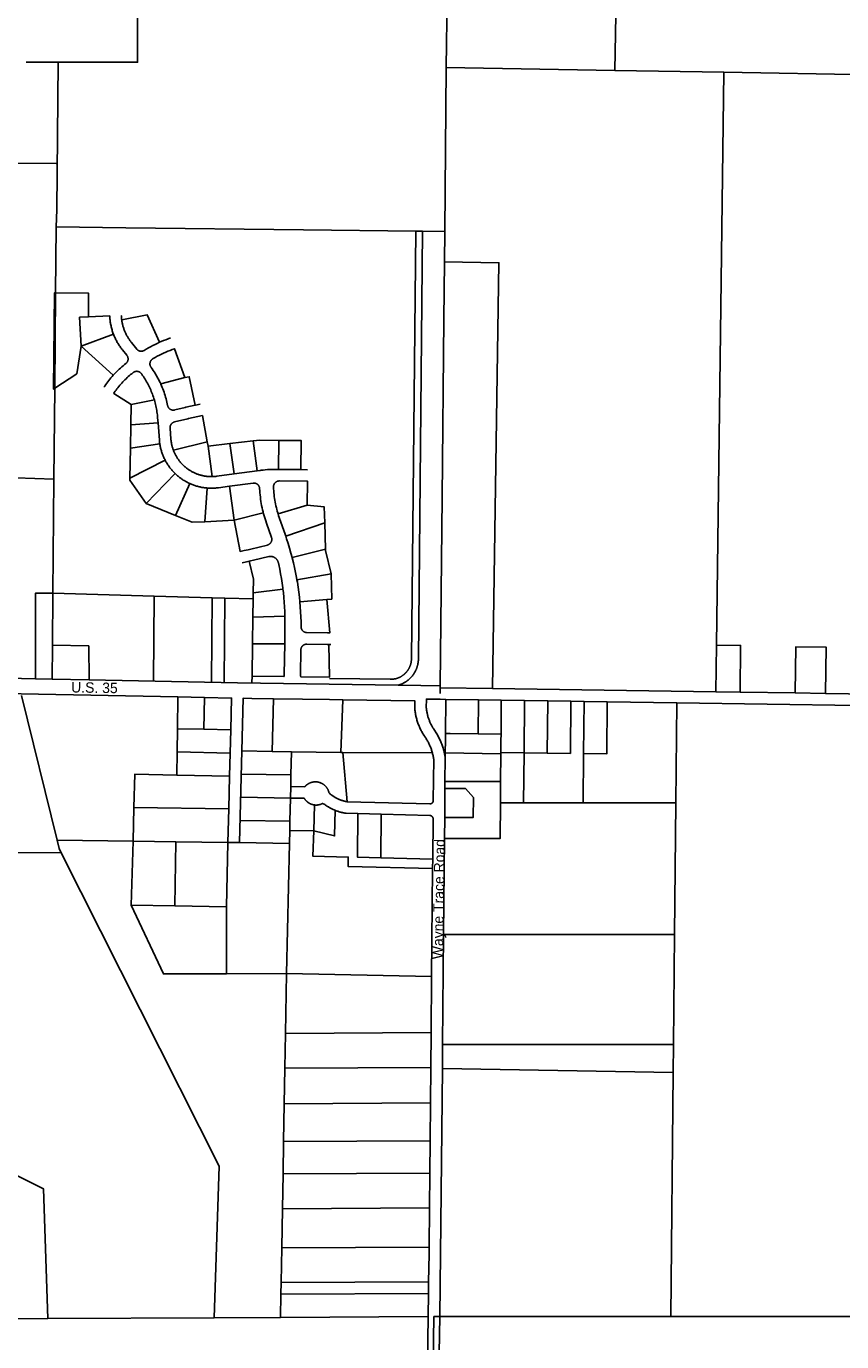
# Model space of a CAD drawing. Header units: feet. Extents: x 1267057 to 1687180, y 157668 to 661817.
# Tile 143 of 157: x 1372560 to 1376075, y 639314 to 644986. Entities that reach past the tile are written whole.
import ezdxf
from ezdxf.enums import TextEntityAlignment as Align

# ---------------------------------------------------------------- set-up
doc = ezdxf.new("R2010")
doc.units = ezdxf.units.FT
doc.header["$MEASUREMENT"] = 0
doc.layers.add('eatpar', color=32, linetype='Continuous')
doc.layers.add('junk', color=1, linetype='Continuous')
doc.styles.get("Standard").update_dxf_attribs({"font": 'font31.shx'})

msp = doc.modelspace()

# ---------------------------------------------------------------- linework, layer by layer
at = {"layer": 'eatpar'}
for p, q in [((1374370.9, 644808.2), (1374397, 647450.9)), ((1375113.9, 645656.1), (1375097.5, 644796.1)), ((1372698.1, 644831.6), (1372560.4, 644831.6)), ((1374363.9, 644101.2), (1374370.9, 644808.2)), ((1374370.9, 644808.2), (1375097.5, 644796.1)), ((1375097.5, 644796.1), (1375566.6, 644788.3)), ((1375535.5, 642318.2), (1375566.6, 644788.3)), ((1375566.6, 644788.3), (1376551.8, 644771.9)), ((1372689.1, 644121.6), (1372686.6, 643836.5)), ((1374269, 644102.4), (1374239, 644102.8)), ((1374363.9, 644101.2), (1374269, 644102.4)), ((1374362.6, 643970.6), (1374363.9, 644101.2)), ((1372686.6, 643836.5), (1372683, 643426)), ((1372797.6, 643606.6), (1372936, 643659)), ((1372935.1, 643481.7), (1372797.6, 643606.6)), ((1373243.1, 643472), (1373139.9, 643444.2)), ((1372683, 643426), (1372679.5, 643033.6)), ((1373011.1, 643267.8), (1373012.6, 643355.7)), ((1373012.6, 643355.7), (1373112.4, 643375.2)), ((1373009.4, 643166.6), (1373011.1, 643267.8)), ((1373128.2, 643276.9), (1373011.1, 643267.8)), ((1373135.8, 643186.5), (1373009.4, 643166.6)), ((1373194.6, 643157.9), (1373340.4, 643195.1)), ((1373340.4, 643195.1), (1373344, 643175.7)), ((1373344, 643175.7), (1373438.2, 643186.8)), ((1373438.2, 643186.8), (1373538.6, 643198.6)), ((1373438.2, 643186.8), (1373455.9, 643056)), ((1373538.6, 643198.6), (1373556, 643069.5)), ((1373649, 643200.8), (1373647.5, 643075.9)), ((1373007, 643037.2), (1373009.4, 643166.6)), ((1373344, 643175.7), (1373361.6, 643044.6)), ((1373158.6, 643115.9), (1373007, 643037.2)), ((1373647.5, 643075.9), (1373743.9, 643074.6)), ((1373743.9, 643074.6), (1373773.2, 643074.2)), ((1372679.5, 643033.6), (1372220.5, 643049.2)), ((1372679.5, 643033.6), (1372675.2, 642542.1)), ((1373202.2, 643057.5), (1373077.8, 642928.4)), ((1373203.5, 642876.9), (1373264.9, 643014.9)), ((1373556, 643069.5), (1373455.9, 643056)), ((1373340.5, 642995.2), (1373330.2, 642850.1)), ((1373456.1, 642856.5), (1373436.4, 643002.9)), ((1373203.5, 642876.9), (1373077.8, 642928.4)), ((1373771.2, 642921.9), (1373645.6, 642883.9)), ((1373456.1, 642856.5), (1373330.2, 642850.1)), ((1373582, 642888.7), (1373456.1, 642856.5)), ((1373847, 642845.9), (1373678.6, 642788.2)), ((1373847, 642845.9), (1373850.2, 642731.9)), ((1373850.2, 642731.9), (1373706.5, 642695.1)), ((1373875.2, 642625.7), (1373726.8, 642600)), ((1372675.2, 642542.1), (1372673.2, 642317)), ((1373112.1, 642529.6), (1372675.2, 642542.1)), ((1373112.1, 642529.6), (1373108.8, 642163.9)), ((1373362, 642522.4), (1373112.1, 642529.6)), ((1373362, 642522.4), (1373358.6, 642159.5)), ((1373416.1, 642520.8), (1373362, 642522.4)), ((1373416.1, 642520.8), (1373412.8, 642158.6)), ((1373538, 642517.3), (1373416.1, 642520.8)), ((1373536.9, 642438.6), (1373538, 642517.3)), ((1373538, 642517.3), (1373538.4, 642543.8)), ((1373538.4, 642543.8), (1373666.6, 642559.6)), ((1373856.6, 642514.5), (1373739.6, 642503.9)), ((1373535.4, 642323.6), (1373536.9, 642438.6)), ((1373536.9, 642438.6), (1373675.1, 642442.3)), ((1372673.2, 642317), (1372672, 642171.1)), ((1373533.5, 642184.1), (1373535.4, 642323.6)), ((1373535.4, 642323.6), (1373674.2, 642323)), ((1375533, 642116.9), (1375535.5, 642318.2)), ((1372672, 642171.1), (1372600.5, 642172.5)), ((1372831.5, 642167.9), (1372672, 642171.1)), ((1373533.1, 642156.4), (1373533.5, 642184.1)), ((1374344.1, 642109.2), (1374344.4, 642134.2)), ((1374344.4, 642134.2), (1374344.5, 642142.2)), ((1374570, 642130.9), (1374344.4, 642134.2)), ((1375533, 642116.9), (1374570, 642130.9)), ((1375637.2, 642115.4), (1375533, 642116.9)), ((1375875.1, 642111.9), (1375637.2, 642115.4)), ((1376005.4, 642109.9), (1375875.1, 642111.9)), ((1376501.6, 642102.7), (1376005.4, 642109.9)), ((1373212, 641957.1), (1373213.9, 642094.2)), ((1373329.2, 642091.9), (1373213.9, 642094.2)), ((1373325.8, 641954.8), (1373329.2, 642091.9)), ((1373619.9, 641859.6), (1373625.8, 642086.7)), ((1373925.2, 642082.4), (1373916.2, 641855.1)), ((1374368.9, 642083.9), (1374367.5, 641937.2)), ((1374509.1, 642081.8), (1374368.9, 642083.9)), ((1374509.1, 642081.8), (1374507.8, 641935.1)), ((1374608.1, 642080.4), (1374509.1, 642081.8)), ((1374608.1, 642080.4), (1374606.8, 641933.7)), ((1374708.1, 642078.9), (1374608.1, 642080.4)), ((1374706, 641853.9), (1374708.1, 642078.9)), ((1374808.1, 642077.5), (1374708.1, 642078.9)), ((1374806, 641852.4), (1374808.1, 642077.5)), ((1374908.1, 642076), (1374808.1, 642077.5)), ((1374964.9, 642075.2), (1374908.1, 642076)), ((1374962.8, 641850.2), (1374964.9, 642075.2)), ((1375064.8, 642073.8), (1374964.9, 642075.2)), ((1375364.8, 642069.3), (1375064.8, 642073.8)), ((1375360.6, 641637.4), (1375364.8, 642069.3)), ((1376143.1, 642057.9), (1375364.8, 642069.3)), ((1373210.6, 641857.2), (1373212, 641957.1)), ((1373325.8, 641954.8), (1373212, 641957.1)), ((1373441.6, 641952.5), (1373325.8, 641954.8)), ((1373439, 641852.6), (1373441.6, 641952.5)), ((1374507.8, 641935.1), (1374606.8, 641933.7)), ((1373209.1, 641757.1), (1373210.6, 641857.2)), ((1373439, 641852.6), (1373210.6, 641857.2)), ((1373436.4, 641752.6), (1373439, 641852.6)), ((1373479, 641467), (1373489.2, 641861.6)), ((1373489.2, 641861.6), (1373619.9, 641859.6)), ((1373619.9, 641859.6), (1373703.5, 641858.3)), ((1373703.5, 641858.3), (1373701.2, 641758.3)), ((1373703.5, 641858.3), (1373916.2, 641855.1)), ((1373916.2, 641855.1), (1373924.4, 641855.1)), ((1373924.4, 641855.1), (1374310.8, 641853.6)), ((1373924.4, 641855.1), (1373943.8, 641642.7)), ((1374366.2, 641835.1), (1374366.5, 641853.1)), ((1374366.5, 641853.1), (1374606, 641849.6)), ((1374604.9, 641729.2), (1374606, 641849.6)), ((1374706, 641853.9), (1374606, 641855.4)), ((1374606, 641849.6), (1374606, 641855.4)), ((1374703.9, 641637.3), (1374706, 641853.9)), ((1374806, 641852.4), (1374706, 641853.9)), ((1374960.6, 641637.4), (1374962.8, 641850.2)), ((1373436.4, 641752.6), (1373209.1, 641757.1)), ((1373432.8, 641611.7), (1373436.4, 641752.6)), ((1373487.8, 641761.6), (1373701.2, 641758.3)), ((1373701.2, 641758.3), (1373700.1, 641708.3)), ((1374365, 641699.5), (1374365.2, 641729.2)), ((1374365.2, 641729.2), (1374604.9, 641729.2)), ((1374604, 641637.3), (1374604.9, 641729.2)), ((1373486.1, 641661.6), (1373699, 641658.3)), ((1373699, 641658.3), (1373696.8, 641558.4)), ((1373700.1, 641708.3), (1373699, 641658.3)), ((1374363.9, 641574.7), (1374365, 641699.5)), ((1373020.5, 641472), (1373024.4, 641617)), ((1373432.8, 641611.7), (1373024.4, 641617)), ((1373429, 641466.8), (1373432.8, 641611.7)), ((1373802.5, 641628.7), (1373799.2, 641516.8)), ((1374703.9, 641637.3), (1374604, 641637.3)), ((1374703.9, 641637.3), (1374960.6, 641637.4)), ((1374960.6, 641637.4), (1375360.6, 641637.4)), ((1375355.1, 641069.9), (1375360.6, 641637.4)), ((1373484.6, 641561.6), (1373696.8, 641558.4)), ((1373696.8, 641558.4), (1373695.9, 641518.4)), ((1374090.1, 641588.8), (1373990.1, 641591.4)), ((1374090.1, 641588.8), (1374088.2, 641400.5)), ((1374363, 641483.9), (1374363.9, 641574.7)), ((1373695.9, 641518.4), (1373694.6, 641462.6)), ((1373695.9, 641518.4), (1373799.2, 641516.8)), ((1374359.1, 641069.8), (1374363, 641483.9)), ((1373020.5, 641472), (1372693.4, 641476.2)), ((1373013.1, 641197.1), (1373020.5, 641472)), ((1373205, 641469.6), (1373020.5, 641472)), ((1373201.2, 641193.8), (1373205, 641469.6)), ((1373429, 641466.8), (1373205, 641469.6)), ((1373424.1, 641189.8), (1373429, 641466.8)), ((1373479, 641467), (1373429, 641466.8)), ((1373694.6, 641462.6), (1373479, 641467)), ((1373694.6, 641462.6), (1373681.8, 640901.1)), ((1372711.1, 641422.8), (1372321.6, 641424.3)), ((1374312.5, 641395.2), (1374088.2, 641400.5)), ((1374312.1, 641355.2), (1374312.5, 641395.2)), ((1374307.8, 640888.5), (1374312.1, 641355.2)), ((1373201.2, 641193.8), (1373013.1, 641197.1)), ((1373424.1, 641189.8), (1373201.2, 641193.8)), ((1373424, 640900.6), (1373424.1, 641189.8)), ((1374354.8, 640595.9), (1374359.1, 641069.8)), ((1374359.1, 641069.8), (1375355.1, 641069.9)), ((1375350.6, 640596), (1375355.1, 641069.9)), ((1373424, 640900.6), (1373681.8, 640901.1)), ((1373681.8, 640901.1), (1373677.4, 640643.2)), ((1373681.8, 640901.1), (1374307.8, 640888.5)), ((1374305.5, 640646.8), (1374307.8, 640888.5)), ((1373677.4, 640643.2), (1373674.8, 640493.1)), ((1374305.5, 640646.8), (1373677.4, 640643.2)), ((1374304.1, 640496.6), (1374305.5, 640646.8)), ((1374353.8, 640492.3), (1374354.8, 640595.9)), ((1374354.8, 640595.9), (1375350.6, 640596)), ((1375349.5, 640475.4), (1375350.6, 640596)), ((1373674.8, 640493.1), (1373672.1, 640340.3)), ((1374304.1, 640496.6), (1373674.8, 640493.1)), ((1374302.6, 640343.8), (1374304.1, 640496.6)), ((1375349.5, 640475.4), (1374353.8, 640492.3)), ((1375339.4, 639422.1), (1375349.5, 640475.4)), ((1373672.1, 640340.3), (1373669.4, 640176.9)), ((1374302.6, 640343.8), (1373672.1, 640340.3)), ((1374301, 640180.5), (1374302.6, 640343.8)), ((1374301, 640180.5), (1373669.4, 640176.9)), ((1374299.6, 640041.1), (1374301, 640180.5)), ((1373669.4, 640176.9), (1373667, 640037.6)), ((1373667, 640037.6), (1373664.4, 639887.4)), ((1374299.6, 640041.1), (1373667, 640037.6)), ((1374298.2, 639891), (1374299.6, 640041.1)), ((1373664.4, 639887.4), (1373661.5, 639718.5)), ((1374298.2, 639891), (1373664.4, 639887.4)), ((1374296.6, 639722), (1374298.2, 639891)), ((1373661.5, 639718.5), (1373659, 639568.6)), ((1374296.6, 639722), (1373661.5, 639718.5)), ((1373659, 639568.6), (1373658.1, 639518.6)), ((1374294.6, 639572), (1373659, 639568.6)), ((1374293.9, 639522), (1374294.6, 639572)), ((1373658.1, 639518.6), (1373656.4, 639418.7)), ((1374293.9, 639522), (1373658.1, 639518.6)), ((1374292.5, 639422), (1374293.9, 639522)), ((1372171.9, 639411), (1372653.9, 639413.5)), ((1372653.9, 639413.5), (1373370.4, 639417.2)), ((1373370.4, 639417.2), (1373656.4, 639418.7)), ((1373656.4, 639418.7), (1374292.5, 639422)), ((1374289.6, 639217.1), (1374292.5, 639422)), ((1374333.1, 638764.5), (1374342.5, 639422)), ((1374342.5, 639422), (1375339.4, 639422.1)), ((1375339.4, 639422.1), (1376973.5, 639422.2))]:
    msp.add_line(p, q, dxfattribs=at)
for points in [[(1373040.4, 646012.3), (1373040.4, 644831.6), (1372698.1, 644831.6)], [(1372689.1, 644121.6), (1372691.8, 644195.2), (1372698.1, 644831.6)], [(1371705.2, 643882.2), (1372131.5, 643880.8), (1372136, 644396.7), (1372688.8, 644394.9)], [(1374239, 644102.8), (1373755.4, 644108.6), (1372989.9, 644117.9), (1372689.1, 644121.6)], [(1374239, 644102.8), (1374220.8, 642259.4), (1374220.8, 642257.5), (1374220.6, 642255.9), (1374220.5, 642254.4), (1374220.4, 642252.8), (1374220.2, 642251.2), (1374220.1, 642249.7), (1374219.9, 642248.1), (1374219.6, 642246.6), (1374219.4, 642245), (1374219.1, 642243.4), (1374218.9, 642241.9), (1374218.5, 642240.4), (1374218.1, 642238.9), (1374217.8, 642237.3), (1374217.4, 642235.8), (1374216.9, 642234.3), (1374216.4, 642232.8), (1374215.9, 642231.3), (1374215.4, 642229.8), (1374214.9, 642228.4), (1374214.2, 642226.9), (1374213.8, 642225.4), (1374213.1, 642224), (1374212.4, 642222.6), (1374211.8, 642221.1), (1374211, 642219.8), (1374210.4, 642218.4), (1374209.6, 642216.9), (1374208.9, 642215.6), (1374208, 642214.2), (1374207.2, 642212.9), (1374206.4, 642211.6), (1374205.5, 642210.2), (1374204.6, 642208.9), (1374203.8, 642207.7), (1374202.8, 642206.4), (1374201.9, 642205.2), (1374200.9, 642203.9), (1374199.9, 642202.8), (1374198.9, 642201.5), (1374197.8, 642200.4), (1374196.8, 642199.2), (1374195.6, 642198.1), (1374194.6, 642196.9), (1374193.5, 642195.8), (1374192.4, 642194.8), (1374191.1, 642193.7), (1374190, 642192.6), (1374188.8, 642191.6), (1374187.6, 642190.6), (1374186.4, 642189.6), (1374185.1, 642188.6), (1374183.9, 642187.7), (1374182.6, 642186.8), (1374181.2, 642185.9), (1374180, 642185.1), (1374178.6, 642184.2), (1374177.4, 642183.4), (1374176, 642182.6), (1374174.6, 642181.8), (1374173.2, 642181), (1374171.9, 642180.3), (1374170.4, 642179.6), (1374169, 642178.9), (1374167.6, 642178.2), (1374166.1, 642177.6), (1374164.8, 642177), (1374163.2, 642176.4), (1374161.8, 642175.9), (1374160.2, 642175.4), (1374158.8, 642174.9), (1374157.2, 642174.4), (1374155.8, 642173.9), (1374154.2, 642173.5), (1374152.8, 642173.1), (1374151.2, 642172.8), (1374149.8, 642172.4), (1374148.1, 642172.1), (1374146.6, 642171.8), (1374145.1, 642171.5), (1374143.5, 642171.3), (1374142, 642171.1), (1374140.4, 642170.9), (1374138.9, 642170.8), (1374137.2, 642170.6), (1374135.8, 642170.5), (1374134.1, 642170.4), (1374132.6, 642170.4), (1374131, 642170.4), (1374129.5, 642170.4), (1373867.2, 642174.2)], [(1374165.4, 642144.9), (1374167.4, 642146.1), (1374169.4, 642146.8), (1374171.4, 642147.4), (1374173.2, 642148.2), (1374175.2, 642148.9), (1374177.1, 642149.8), (1374179.1, 642150.6), (1374181, 642151.4), (1374182.9, 642152.3), (1374184.8, 642153.2), (1374186.6, 642154.2), (1374188.5, 642155.2), (1374190.4, 642156.2), (1374192.1, 642157.2), (1374193.9, 642158.4), (1374195.8, 642159.4), (1374197.5, 642160.6), (1374199.1, 642161.8), (1374200.9, 642163), (1374202.6, 642164.2), (1374204.2, 642165.5), (1374205.9, 642166.8), (1374207.5, 642168.1), (1374209.1, 642169.5), (1374210.6, 642170.9), (1374212.2, 642172.2), (1374213.8, 642173.7), (1374215.2, 642175.2), (1374216.8, 642176.7), (1374218.1, 642178.2), (1374219.6, 642179.7), (1374221, 642181.2), (1374222.4, 642182.9), (1374223.8, 642184.5), (1374225, 642186.1), (1374226.2, 642187.8), (1374227.5, 642189.4), (1374228.8, 642191.1), (1374230, 642192.9), (1374231.1, 642194.6), (1374232.2, 642196.4), (1374233.4, 642198.1), (1374234.4, 642199.9), (1374235.5, 642201.8), (1374236.5, 642203.6), (1374237.5, 642205.4), (1374238.4, 642207.3), (1374239.2, 642209.2), (1374240.1, 642211.1), (1374241, 642213), (1374241.9, 642214.9), (1374242.6, 642216.9), (1374243.4, 642218.9), (1374244, 642220.8), (1374244.8, 642222.8), (1374245.4, 642224.8), (1374246, 642226.8), (1374246.5, 642228.8), (1374247.1, 642230.9), (1374247.5, 642232.9), (1374248, 642234.9), (1374248.5, 642237), (1374248.9, 642239.1), (1374249.2, 642241.1), (1374249.5, 642243.2), (1374249.8, 642245.2), (1374250, 642247.3), (1374250.2, 642249.4), (1374250.4, 642251.5), (1374250.5, 642253.6), (1374250.6, 642255.7), (1374250.8, 642257.8), (1374250.8, 642259.2), (1374269, 644102.4)], [(1374344.5, 642142.2), (1374352.6, 642954.1), (1374360.1, 643721.5), (1374362.6, 643970.6)], [(1374570, 642130.9), (1374597.6, 643967.1), (1374362.6, 643970.6)], [(1372683, 643426), (1372677, 643422.1), (1372681.5, 643836.5), (1372686.6, 643836.5)], [(1372686.6, 643836.5), (1372828.5, 643836), (1372828.2, 643733.6)], [(1372797.6, 643606.6), (1372790.1, 643732.1), (1372828.2, 643733.6)], [(1372828.2, 643733.6), (1372920.1, 643737.3), (1372920.2, 643733), (1372920.6, 643728.6), (1372921, 643724.2), (1372921.4, 643719.9), (1372921.9, 643715.6), (1372922.5, 643711.2), (1372923.1, 643706.9), (1372923.9, 643702.7), (1372924.8, 643698.4), (1372925.6, 643694.1), (1372926.6, 643689.9), (1372927.6, 643685.6), (1372928.8, 643681.4), (1372930, 643677.2), (1372931.2, 643673), (1372932.5, 643668.9), (1372934, 643664.8), (1372935.4, 643660.6), (1372936, 643659)], [(1372970, 643739.3), (1372970.2, 643735.9), (1372970.5, 643732.4), (1372970.8, 643728.9), (1372971.1, 643725.4), (1372971.6, 643721)], [(1372971.6, 643721), (1373082, 643741.6), (1373135.2, 643623.9)], [(1372971.6, 643721), (1372972.1, 643717.6), (1372972.6, 643714.1), (1372973.2, 643710.7), (1372974, 643707.2), (1372974.6, 643703.8), (1372975.5, 643700.4), (1372976.4, 643697.1), (1372977.2, 643693.7), (1372978.2, 643690.3), (1372979.2, 643687), (1372980.2, 643683.7), (1372981.5, 643680.4), (1372982.6, 643677.1), (1372983.9, 643673.9), (1372985.2, 643670.6), (1372986.6, 643667.4), (1372988, 643664.2), (1372989.5, 643661.1), (1372991, 643657.9), (1372992.6, 643654.8), (1372994.2, 643651.8), (1372996, 643648.7), (1372997.8, 643645.7), (1372999.5, 643642.7), (1373001.4, 643639.7), (1373003.2, 643636.8), (1373005.2, 643633.9), (1373007.2, 643631.1), (1373009.2, 643628.2), (1373011.4, 643625.4), (1373013.5, 643622.7), (1373036.2, 643594.5), (1373037.1, 643593.6), (1373038, 643592.6), (1373039, 643591.7), (1373039.9, 643590.8), (1373041, 643590), (1373042, 643589.2), (1373043.1, 643588.6), (1373044.2, 643587.9), (1373045.5, 643587.4), (1373046.8, 643586.9), (1373047.9, 643586.4), (1373049.1, 643586.1), (1373050.5, 643585.8), (1373051.8, 643585.5), (1373053, 643585.3), (1373054.4, 643585.2), (1373055.6, 643585.2), (1373057, 643585.2), (1373058.2, 643585.3), (1373059.5, 643585.5), (1373060.9, 643585.7), (1373062.1, 643586), (1373063.4, 643586.4), (1373064.6, 643586.8), (1373065.9, 643587.3), (1373067, 643587.9), (1373068.6, 643588.8), (1373077, 643593.8), (1373086.5, 643599.2), (1373096.1, 643604.5), (1373105.8, 643609.6), (1373115.5, 643614.5), (1373125.2, 643619.2), (1373135.2, 643623.9)], [(1372936, 643659), (1372937.6, 643654.9), (1372939.2, 643650.9), (1372941, 643646.9), (1372942.8, 643642.9), (1372944.6, 643638.9), (1372946.6, 643635), (1372948.6, 643631.1), (1372950.6, 643627.3), (1372952.8, 643623.5), (1372955, 643619.7), (1372957.2, 643616), (1372959.5, 643612.3), (1372962, 643608.6), (1372964.4, 643605.1), (1372966.9, 643601.4), (1372969.5, 643597.9), (1372972.1, 643594.5), (1372974.9, 643591.1), (1372993.8, 643567.6), (1372994.5, 643566.5), (1372995.2, 643565.4), (1372996, 643564.3), (1372996.6, 643563.1), (1372997.1, 643561.9), (1372997.6, 643560.8), (1372998, 643559.5), (1372998.4, 643558.2), (1372998.8, 643557), (1372999, 643555.7), (1372999.1, 643554.4), (1372999.2, 643553.1), (1372999.2, 643551.8), (1372999.2, 643550.4), (1372999.1, 643549.2), (1372998.9, 643547.9), (1372998.6, 643546.6), (1372998.4, 643545.3), (1372998, 643544.1), (1372997.5, 643542.8), (1372997, 643541.6), (1372996.5, 643540.4), (1372995.9, 643539.3), (1372995.1, 643538.2), (1372994.4, 643537.1), (1372993.6, 643536.1), (1372992.8, 643535.1), (1372991.9, 643534.1), (1372990.9, 643533.2), (1372989.9, 643532.4), (1372983.6, 643527.3), (1372977.9, 643522.6), (1372972.2, 643517.8), (1372966.6, 643512.9), (1372961.1, 643507.9), (1372955.8, 643502.9), (1372950.5, 643497.7), (1372945.2, 643492.4), (1372940.1, 643487.1), (1372935.1, 643481.7)], [(1373181.9, 643642.8), (1373171.6, 643638.9), (1373161.5, 643635), (1373151.4, 643630.9), (1373141.4, 643626.6), (1373135.2, 643623.9)], [(1372797.6, 643606.6), (1372778.8, 643487.8), (1372683, 643426)], [(1373139.9, 643444.2), (1373136.8, 643450.9), (1373133.5, 643457.6), (1373130.1, 643464.2), (1373126.6, 643470.8), (1373123, 643477.2), (1373119.4, 643483.7), (1373115.5, 643490.1), (1373111.6, 643496.4), (1373107.6, 643502.6), (1373103.5, 643508.8), (1373099.2, 643514.8), (1373098.1, 643516.5), (1373097.4, 643517.5), (1373096.8, 643518.6), (1373096.1, 643519.8), (1373095.5, 643520.9), (1373095, 643522.1), (1373094.6, 643523.4), (1373094.2, 643524.6), (1373093.9, 643525.9), (1373093.6, 643527.2), (1373093.5, 643528.5), (1373093.4, 643529.8), (1373093.4, 643531.1), (1373093.4, 643532.4), (1373093.5, 643533.7), (1373093.8, 643535), (1373093.9, 643536.3), (1373094.2, 643537.6), (1373094.6, 643538.8), (1373095, 643540.1), (1373095.5, 643541.2), (1373096.1, 643542.4), (1373096.8, 643543.6), (1373097.4, 643544.7), (1373098.1, 643545.8), (1373099, 643546.8), (1373099.9, 643547.8), (1373100.8, 643548.8), (1373101.6, 643549.7), (1373102.6, 643550.5), (1373103.8, 643551.3), (1373104.8, 643552.1), (1373105.9, 643552.7), (1373107.8, 643553.8), (1373116.5, 643558.6), (1373125.2, 643563.4), (1373134.2, 643568), (1373143.2, 643572.4), (1373152.4, 643576.7), (1373161.5, 643580.8), (1373170.8, 643584.8), (1373180, 643588.6), (1373189.4, 643592.2), (1373198.9, 643595.7), (1373243.1, 643472)], [(1372935.1, 643481.7), (1372930.1, 643476.1), (1372925.4, 643470.5), (1372920.6, 643464.8), (1372916, 643459), (1372911.4, 643453.1), (1372907, 643447.2), (1372902.6, 643441.2), (1372898.4, 643435.1), (1372895, 643429.9)], [(1373012.6, 643355.7), (1372937.2, 643403.2), (1372939.8, 643406.9), (1372943.5, 643412.3), (1372947.4, 643417.6), (1372951.2, 643422.9), (1372955.2, 643428.1), (1372959.4, 643433.2), (1372963.5, 643438.2), (1372967.8, 643443.2), (1372972.1, 643448.1), (1372976.6, 643452.9), (1372981.1, 643457.6), (1372985.8, 643462.2), (1372990.4, 643466.8), (1372995.1, 643471.3), (1373000, 643475.7), (1373005, 643480), (1373009.9, 643484.2), (1373015, 643488.4), (1373020.9, 643493.1), (1373021.9, 643493.9), (1373023, 643494.6), (1373024, 643495.3), (1373025.2, 643495.9), (1373026.4, 643496.5), (1373027.6, 643497), (1373028.9, 643497.4), (1373030.1, 643497.8), (1373031.4, 643498.1), (1373032.6, 643498.3), (1373034, 643498.5), (1373035.2, 643498.6), (1373036.6, 643498.6), (1373037.9, 643498.6), (1373039.1, 643498.5), (1373040.5, 643498.3), (1373041.8, 643498.1), (1373043, 643497.8), (1373044.2, 643497.4), (1373045.5, 643496.9), (1373046.8, 643496.4), (1373047.9, 643495.9), (1373049, 643495.2), (1373050.1, 643494.6), (1373051.2, 643493.8), (1373052.2, 643493), (1373053.2, 643492.2), (1373054.2, 643491.2), (1373055.1, 643490.3), (1373056, 643489.3), (1373056.8, 643488.2), (1373058, 643486.4), (1373061.8, 643481.1), (1373065.5, 643475.6), (1373069, 643470.1), (1373072.5, 643464.6), (1373075.9, 643459), (1373079.1, 643453.3), (1373082.4, 643447.6), (1373085.4, 643441.8), (1373088.4, 643436), (1373091.2, 643430.1), (1373094, 643424.2), (1373096.6, 643418.2), (1373099.2, 643412.2), (1373101.6, 643406.1), (1373104, 643400), (1373106.2, 643393.8), (1373108.4, 643387.6), (1373110.4, 643381.4), (1373112.4, 643375.2)], [(1373243.1, 643472), (1373262.6, 643475.4), (1373287.8, 643352.2)], [(1373287.8, 643352.2), (1373268.8, 643348.1), (1373247.9, 643343.3), (1373244.8, 643342.6), (1373200.1, 643331.8), (1373199.1, 643331.6), (1373197.9, 643331.3), (1373196.5, 643331.2), (1373195.2, 643331.1), (1373193.9, 643331.1), (1373192.6, 643331.1), (1373191.2, 643331.2), (1373190, 643331.4), (1373188.8, 643331.7), (1373187.5, 643332), (1373186.2, 643332.4), (1373185, 643332.9), (1373183.8, 643333.4), (1373182.6, 643333.9), (1373181.5, 643334.6), (1373180.4, 643335.3), (1373179.2, 643336.1), (1373178.2, 643336.9), (1373177.2, 643337.8), (1373176.4, 643338.6), (1373175.5, 643339.6), (1373174.6, 643340.6), (1373173.9, 643341.6), (1373173.1, 643342.8), (1373172.4, 643343.9), (1373171.9, 643345), (1373171.2, 643346.2), (1373170.8, 643347.4), (1373170.4, 643348.7), (1373170, 643349.9), (1373169.6, 643351.2), (1373168.1, 643358.5), (1373166.5, 643365.7), (1373164.8, 643372.9), (1373162.9, 643380.1), (1373160.9, 643387.2), (1373158.8, 643394.3), (1373156.5, 643401.4), (1373154.1, 643408.4), (1373151.6, 643415.4), (1373149, 643422.4), (1373146.2, 643429.2), (1373143.4, 643436.1), (1373140.4, 643442.9), (1373139.9, 643444.2)], [(1373128.2, 643276.9), (1373126.6, 643297.7), (1373126.1, 643304.2), (1373125.4, 643310.7), (1373124.6, 643317.2), (1373123.8, 643323.7), (1373122.6, 643330.1), (1373121.5, 643336.6), (1373120.2, 643343), (1373119, 643349.4), (1373117.5, 643355.8), (1373115.9, 643362.1), (1373114.2, 643368.5), (1373112.4, 643375.2)], [(1373310.6, 643356.6), (1373289.6, 643352.6), (1373287.8, 643352.2)], [(1373194.6, 643157.9), (1373193.4, 643161.2), (1373192.4, 643164.2), (1373191.4, 643167.1), (1373190.5, 643170), (1373189.8, 643172.9), (1373188.9, 643175.9), (1373188.1, 643178.8), (1373187.5, 643181.8), (1373186.9, 643184.8), (1373186.2, 643187.8), (1373185.8, 643190.8), (1373185.2, 643193.8), (1373184.9, 643196.9), (1373184.5, 643199.9), (1373184.1, 643202.9), (1373183.9, 643205.9), (1373180.2, 643253.8), (1373180.1, 643255.1), (1373180.1, 643256.4), (1373180.2, 643257.7), (1373180.4, 643259), (1373180.5, 643260.2), (1373180.8, 643261.6), (1373181.1, 643262.8), (1373181.5, 643264.1), (1373182, 643265.2), (1373182.5, 643266.5), (1373183.1, 643267.6), (1373183.8, 643268.8), (1373184.5, 643269.9), (1373185.2, 643270.9), (1373186, 643271.9), (1373186.9, 643272.9), (1373187.9, 643273.9), (1373188.8, 643274.8), (1373189.9, 643275.6), (1373190.9, 643276.4), (1373192, 643277.1), (1373193.1, 643277.8), (1373194.2, 643278.3), (1373195.5, 643278.9), (1373196.6, 643279.3), (1373197.9, 643279.8), (1373199.2, 643280.1), (1373256.5, 643294), (1373259.5, 643294.7), (1373279.5, 643299.3), (1373299.5, 643303.6), (1373319.6, 643307.4), (1373340.4, 643195.1)], [(1373128.2, 643276.9), (1373134.1, 643202.1), (1373134.4, 643198.2), (1373134.8, 643194.2), (1373135.2, 643190.4), (1373135.8, 643186.5)], [(1373135.8, 643186.5), (1373136.4, 643182.6), (1373137.1, 643178.8), (1373137.9, 643174.9), (1373138.6, 643171.1), (1373139.5, 643167.2), (1373140.5, 643163.4), (1373141.5, 643159.6), (1373142.6, 643155.8), (1373143.8, 643152.1), (1373144.9, 643148.4), (1373146.2, 643144.6), (1373147.5, 643140.9), (1373149, 643137.2), (1373150.4, 643133.6), (1373151.9, 643130), (1373153.5, 643126.4), (1373155.1, 643122.9), (1373156.9, 643119.3), (1373158.6, 643115.9)], [(1373538.6, 643198.6), (1373566.6, 643201.9), (1373649, 643200.8)], [(1373649, 643200.8), (1373745.4, 643199.6), (1373743.9, 643074.6)], [(1373194.6, 643157.9), (1373195.5, 643155.6), (1373196.6, 643152.7), (1373197.8, 643149.9), (1373199, 643147.1), (1373200.4, 643144.3), (1373201.6, 643141.6), (1373203, 643138.9), (1373204.5, 643136.2), (1373206, 643133.5), (1373207.5, 643130.9), (1373209, 643128.2), (1373210.6, 643125.6), (1373212.4, 643123.1), (1373214, 643120.6), (1373215.8, 643118.1), (1373217.6, 643115.6), (1373219.4, 643113.1), (1373221.2, 643110.7), (1373223.2, 643108.3), (1373225.1, 643106), (1373227.1, 643103.7), (1373229.2, 643101.4), (1373231.2, 643099.2), (1373233.4, 643097), (1373235.6, 643094.8), (1373237.8, 643092.7), (1373240, 643090.6), (1373242.2, 643088.6), (1373244.6, 643086.6), (1373246.9, 643084.6), (1373249.2, 643082.7), (1373251.6, 643080.8), (1373254.1, 643078.9), (1373256.6, 643077.1), (1373259.1, 643075.4), (1373261.6, 643073.7), (1373264.1, 643072), (1373266.8, 643070.4), (1373269.4, 643068.8), (1373272, 643067.3), (1373274.8, 643065.8), (1373277.4, 643064.4), (1373280.1, 643063), (1373282.9, 643061.6), (1373285.6, 643060.3), (1373288.4, 643059.1), (1373291.2, 643057.9), (1373294, 643056.8), (1373296.9, 643055.6), (1373299.8, 643054.6), (1373302.6, 643053.6), (1373305.6, 643052.7), (1373308.5, 643051.8), (1373311.4, 643050.9), (1373314.4, 643050.1), (1373317.4, 643049.4), (1373320.2, 643048.7), (1373323.2, 643048.1), (1373326.2, 643047.4), (1373329.2, 643046.9), (1373332.4, 643046.4), (1373335.4, 643046), (1373338.4, 643045.6), (1373341.4, 643045.3), (1373344.5, 643045.1), (1373347.5, 643044.8), (1373350.5, 643044.7), (1373353.6, 643044.6), (1373356.6, 643044.5), (1373359.8, 643044.5), (1373361.6, 643044.6)], [(1373158.6, 643115.9), (1373160.5, 643112.4), (1373162.4, 643108.9), (1373164.4, 643105.5), (1373166.4, 643102.1), (1373168.5, 643098.8), (1373170.6, 643095.5), (1373172.8, 643092.2), (1373175, 643089.1), (1373177.4, 643085.9), (1373179.8, 643082.8), (1373182.1, 643079.6), (1373184.6, 643076.6), (1373187.1, 643073.6), (1373189.8, 643070.6), (1373192.4, 643067.7), (1373195, 643064.8), (1373197.8, 643062), (1373200.5, 643059.2), (1373202.2, 643057.5)], [(1373647.5, 643075.9), (1373645.4, 643075.9), (1373636.2, 643075.9), (1373627, 643075.8), (1373617.9, 643075.5), (1373608.8, 643075.1), (1373599.6, 643074.5), (1373590.5, 643073.7), (1373581.4, 643072.8), (1373572.2, 643071.7), (1373568.6, 643071.2), (1373556, 643069.5)], [(1373077.8, 642928.4), (1373006.9, 643029.7), (1373007, 643037.2)], [(1373202.2, 643057.5), (1373203.2, 643056.4), (1373206.1, 643053.8), (1373209.1, 643051.1), (1373212, 643048.6), (1373215, 643046.1), (1373218.1, 643043.6), (1373221.2, 643041.1), (1373224.4, 643038.8), (1373227.5, 643036.5), (1373230.8, 643034.2), (1373234, 643032), (1373237.2, 643029.9), (1373240.6, 643027.8), (1373244, 643025.8), (1373247.4, 643023.8), (1373250.8, 643021.9), (1373254.2, 643020.1), (1373257.8, 643018.2), (1373261.2, 643016.5), (1373264.9, 643014.9)], [(1373264.9, 643014.9), (1373268.4, 643013.2), (1373272, 643011.8), (1373275.6, 643010.2), (1373279.4, 643008.8), (1373283, 643007.5), (1373286.8, 643006.2), (1373290.5, 643005), (1373294.2, 643003.8), (1373298, 643002.8), (1373301.8, 643001.8), (1373305.6, 643000.8), (1373309.4, 642999.9), (1373313.2, 642999.1), (1373317.1, 642998.3), (1373321, 642997.6), (1373324.9, 642997), (1373328.8, 642996.4), (1373332.6, 642996), (1373336.5, 642995.6), (1373340.5, 642995.2)], [(1373455.9, 643056), (1373381.6, 643046), (1373378, 643045.6), (1373375, 643045.3), (1373371.9, 643045), (1373368.9, 643044.8), (1373365.8, 643044.7), (1373362.8, 643044.6), (1373361.6, 643044.6)], [(1373436.4, 643002.9), (1373538.6, 643016.7), (1373540, 643016.8), (1373541.2, 643016.8), (1373542.6, 643016.8), (1373543.9, 643016.7), (1373545.2, 643016.5), (1373546.5, 643016.2), (1373547.8, 643015.9), (1373549, 643015.6), (1373550.2, 643015.1), (1373551.5, 643014.6), (1373552.6, 643014.1), (1373553.8, 643013.4), (1373554.9, 643012.8), (1373556, 643012), (1373557, 643011.2), (1373558, 643010.4), (1373559, 643009.4), (1373559.9, 643008.5), (1373560.8, 643007.5), (1373561.5, 643006.5), (1373562.2, 643005.4), (1373562.9, 643004.2), (1373563.5, 643003.1), (1373564.1, 643001.9), (1373564.6, 643000.8), (1373565, 642999.5), (1373565.4, 642998.2), (1373565.8, 642997), (1373566, 642995.7), (1373566.1, 642994.4), (1373566.2, 642993.1), (1373566.8, 642983.9), (1373567.4, 642974.6), (1373568.2, 642965.4), (1373569.4, 642956.2), (1373570.5, 642947.1), (1373571.9, 642937.9), (1373573.4, 642928.8), (1373575, 642919.7), (1373576.9, 642910.6), (1373578.9, 642901.6), (1373581, 642892.6), (1373582, 642888.7)], [(1373645.6, 642883.9), (1373644.5, 642887.7), (1373642.2, 642895.6), (1373640.1, 642903.5), (1373638.4, 642910.5), (1373636.5, 642918.5), (1373634.9, 642926.5), (1373633.2, 642934.6), (1373631.9, 642942.6), (1373630.6, 642950.8), (1373629.5, 642958.9), (1373628.5, 642967), (1373627.6, 642975.1), (1373626.9, 642983.3), (1373626.4, 642991.5), (1373626, 642999.8), (1373626, 643001.1), (1373626, 643002.4), (1373626.1, 643003.8), (1373626.4, 643005.1), (1373626.6, 643006.3), (1373627, 643007.6), (1373627.4, 643008.9), (1373627.8, 643010.1), (1373628.2, 643011.2), (1373628.9, 643012.4), (1373629.5, 643013.6), (1373630.2, 643014.7), (1373631, 643015.8), (1373631.8, 643016.8), (1373632.6, 643017.8), (1373633.5, 643018.7), (1373634.5, 643019.6), (1373635.5, 643020.4), (1373636.6, 643021.2), (1373637.6, 643021.9), (1373638.8, 643022.6), (1373640, 643023.2), (1373641.1, 643023.8), (1373642.4, 643024.2), (1373643.6, 643024.7), (1373644.9, 643025.1), (1373646.1, 643025.3), (1373647.4, 643025.6), (1373648.8, 643025.7), (1373650, 643025.8), (1373651.4, 643025.8), (1373772.6, 643024.2), (1373771.2, 642921.9)], [(1373436.4, 643002.9), (1373388.5, 642996.5), (1373383.6, 642995.9), (1373379.6, 642995.5), (1373375.8, 642995.2), (1373371.9, 642994.9), (1373367.9, 642994.7), (1373364, 642994.6), (1373360.1, 642994.5), (1373356.1, 642994.5), (1373352.2, 642994.6), (1373348.2, 642994.8), (1373344.4, 642994.9), (1373340.5, 642995.2)], [(1373771.2, 642921.9), (1373845.1, 642914.1), (1373847, 642845.9)], [(1373330.2, 642850.1), (1373275.8, 642847.4), (1373203.5, 642876.9)], [(1373582, 642888.7), (1373584.4, 642879.8), (1373586.9, 642870.8), (1373589.5, 642862), (1373592.4, 642853.2), (1373595.4, 642844.4), (1373617.2, 642782.2), (1373617.6, 642781.1), (1373617.9, 642779.9), (1373618.2, 642778.6), (1373618.4, 642777.2), (1373618.5, 642776), (1373618.6, 642774.7), (1373618.6, 642773.4), (1373618.5, 642772.1), (1373618.4, 642770.8), (1373618.2, 642769.4), (1373618, 642768.2), (1373617.6, 642766.9), (1373617.2, 642765.7), (1373616.8, 642764.4), (1373616.2, 642763.2), (1373615.6, 642762.1), (1373615, 642760.9), (1373614.2, 642759.8), (1373613.5, 642758.8), (1373612.6, 642757.8), (1373611.8, 642756.8), (1373610.9, 642755.9), (1373609.9, 642755), (1373608.9, 642754.1), (1373607.9, 642753.4), (1373606.8, 642752.7), (1373605.6, 642752), (1373604.5, 642751.4), (1373603.2, 642750.9), (1373602, 642750.4), (1373600.8, 642750), (1373599.5, 642749.6), (1373528.5, 642732.3), (1373516.1, 642729.4), (1373499.1, 642725.7), (1373482, 642722.2), (1373456.1, 642856.5)], [(1373645.6, 642883.9), (1373648, 642876.1), (1373650.6, 642868.3), (1373652, 642864.2), (1373675.6, 642796.9), (1373678.6, 642788.2)], [(1373706.5, 642695.1), (1373701.2, 642714.8), (1373695.4, 642735.5), (1373689.1, 642756), (1373682.6, 642776.4), (1373678.6, 642788.2)], [(1373850.2, 642731.9), (1373850.4, 642726.1), (1373875.2, 642625.7)], [(1373491.5, 642673.1), (1373509.5, 642676.8), (1373521.8, 642679.4)], [(1373521.8, 642679.4), (1373527.4, 642680.7), (1373540.2, 642683.8), (1373605.2, 642699.5), (1373606.4, 642699.8), (1373607.6, 642700), (1373608.9, 642700.1), (1373610, 642700.2), (1373611.2, 642700.3), (1373612.5, 642700.4), (1373613.8, 642700.4), (1373615, 642700.3), (1373616.1, 642700.2), (1373617.4, 642700.1), (1373618.6, 642699.9), (1373619.8, 642699.7), (1373621, 642699.4), (1373622.1, 642699.1), (1373623.4, 642698.8), (1373624.5, 642698.4), (1373625.6, 642697.9), (1373626.8, 642697.5), (1373627.9, 642697), (1373629, 642696.4), (1373630, 642695.9), (1373631.1, 642695.2), (1373632.1, 642694.6), (1373633.1, 642693.9), (1373634.1, 642693.2), (1373635.1, 642692.4), (1373636, 642691.6), (1373636.9, 642690.8), (1373637.8, 642689.9), (1373638.6, 642689.1), (1373639.5, 642688.2), (1373640.2, 642687.2), (1373641, 642686.2), (1373641.6, 642685.2), (1373642.4, 642684.2), (1373643, 642683.2), (1373643.6, 642682.1), (1373644.1, 642681.1), (1373644.8, 642679.9), (1373645.1, 642678.8), (1373645.6, 642677.7), (1373646, 642676.6), (1373646.4, 642675.4), (1373646.8, 642674.2), (1373647, 642673), (1373648.8, 642665.1), (1373653, 642645.1), (1373656.8, 642625), (1373660.2, 642604.9), (1373663.2, 642584.7), (1373666, 642564.4), (1373666.6, 642559.6)], [(1373538.4, 642543.8), (1373539.1, 642602.5), (1373521.8, 642679.4)], [(1373726.8, 642600), (1373725, 642610.2), (1373721, 642631.2), (1373716.6, 642652.3), (1373711.9, 642673.2), (1373706.8, 642694.1), (1373706.5, 642695.1)], [(1373875.2, 642625.7), (1373877.4, 642516.4), (1373856.6, 642514.5)], [(1373739.6, 642503.9), (1373737.5, 642525.2), (1373735, 642546.6), (1373732, 642567.8), (1373728.8, 642589.1), (1373726.8, 642600)], [(1372600.5, 642172.5), (1372600.5, 642542.1), (1372675.2, 642542.1)], [(1373675.1, 642442.3), (1373674.5, 642462.8), (1373673.5, 642483.1), (1373672.1, 642503.5), (1373670.5, 642523.9), (1373668.5, 642544.2), (1373666.6, 642559.6)], [(1373856.6, 642514.5), (1373869.2, 642371), (1373866, 642370.8), (1373863.4, 642370.8), (1373860.8, 642370.7), (1373858.1, 642370.7), (1373768.9, 642371.9), (1373767.5, 642372), (1373766.2, 642372.2), (1373765, 642372.4), (1373763.6, 642372.7), (1373762.4, 642373.1), (1373761.1, 642373.5), (1373760, 642374), (1373758.8, 642374.6), (1373757.6, 642375.1), (1373756.5, 642375.8), (1373755.4, 642376.6), (1373754.4, 642377.4), (1373753.4, 642378.2), (1373752.4, 642379.1), (1373751.5, 642380.1), (1373750.6, 642381), (1373749.9, 642382.1), (1373749.1, 642383.1), (1373748.4, 642384.2), (1373747.8, 642385.4), (1373747.2, 642386.6), (1373746.8, 642387.8), (1373746.2, 642389), (1373745.9, 642390.2), (1373745.6, 642391.5), (1373745.4, 642392.8), (1373745.1, 642394.1), (1373745, 642395.4), (1373745, 642396.8), (1373744.6, 642418.2), (1373744, 642439.6), (1373742.9, 642461.1), (1373741.5, 642482.5), (1373739.6, 642503.9)], [(1373675.1, 642442.3), (1373675.4, 642421.9), (1373675.2, 642401.5), (1373674.2, 642323)], [(1372673.2, 642317), (1372829.5, 642314.2), (1372831.5, 642167.9)], [(1373674.2, 642323), (1373672.5, 642192.1), (1373672.4, 642190.3), (1373672.4, 642188.9), (1373672.1, 642187.6), (1373672, 642186.1), (1373671.8, 642184.8), (1373671.4, 642183.4), (1373671.1, 642182.1), (1373533.5, 642184.1)], [(1373864.5, 642320.8), (1373867.1, 642179.2), (1373743.6, 642181.2), (1373743.2, 642182.6), (1373743, 642184), (1373742.9, 642185.4), (1373742.6, 642186.8), (1373742.6, 642188.2), (1373742.5, 642189.6), (1373742.5, 642190.9), (1373743.9, 642297.2), (1373743.9, 642298.5), (1373744, 642299.8), (1373744.2, 642301.1), (1373744.5, 642302.4), (1373744.9, 642303.7), (1373745.2, 642304.9), (1373745.6, 642306.1), (1373746.1, 642307.4), (1373746.8, 642308.5), (1373747.4, 642309.7), (1373748.1, 642310.8), (1373748.9, 642311.8), (1373749.6, 642312.9), (1373750.5, 642313.9), (1373751.4, 642314.8), (1373752.4, 642315.7), (1373753.4, 642316.5), (1373754.5, 642317.3), (1373755.5, 642318), (1373756.6, 642318.7), (1373757.9, 642319.3), (1373759, 642319.9), (1373760.2, 642320.3), (1373761.5, 642320.8), (1373762.8, 642321.1), (1373764, 642321.4), (1373765.2, 642321.6), (1373766.6, 642321.8), (1373767.9, 642321.9), (1373769.2, 642321.9), (1373857.5, 642320.7), (1373861, 642320.7), (1373864.5, 642320.8)], [(1373864.5, 642320.8), (1373867.9, 642320.8), (1373871.4, 642321), (1373873.6, 642321.1)], [(1375637.2, 642115.4), (1375639.8, 642316.7), (1375535.5, 642318.2)], [(1376005.4, 642109.9), (1376008.4, 642308.8), (1375878.1, 642310.6), (1375875.1, 642111.9)], [(1372124.6, 642184), (1372281.2, 642180.5), (1372540, 642173.8), (1372600.5, 642172.5)], [(1374165.4, 642144.9), (1374163.4, 642144.9), (1373471.5, 642154.9), (1372831.5, 642167.9)], [(1372279.5, 642114.6), (1372538.9, 642107.8), (1373213.9, 642094.2)], [(1374344.5, 642142.2), (1374261.1, 642143.4), (1374165.4, 642144.9)], [(1372693.4, 641476.2), (1372539.8, 642100.7)], [(1373441.6, 641952.5), (1373445.1, 642089.5), (1373329.2, 642091.9)], [(1373625.8, 642086.7), (1373532.4, 642088.1), (1373495.1, 642088.6), (1373489.2, 641861.6)], [(1373925.2, 642082.4), (1373868, 642083.2), (1373750.8, 642084.9), (1373625.8, 642086.7)], [(1374310.8, 641853.6), (1374309.9, 641856.6), (1374308.8, 641860.4), (1374307.6, 641864.2), (1374306.4, 641868), (1374305, 641871.8), (1374303.6, 641875.5), (1374302.1, 641879.2), (1374300.6, 641882.9), (1374299, 641886.5), (1374297.4, 641890.1), (1374295.6, 641893.8), (1374293.9, 641897.3), (1374292.1, 641900.8), (1374290.1, 641904.3), (1374288.2, 641907.8), (1374286.1, 641911.2), (1374284.1, 641914.6), (1374282, 641918), (1374279.8, 641921.3), (1374277.5, 641924.6), (1374275.2, 641927.8), (1374273.8, 641929.9), (1374271.4, 641933.6), (1374269.1, 641937.4), (1374267, 641941.2), (1374264.8, 641945.1), (1374262.8, 641948.9), (1374260.8, 641952.9), (1374258.8, 641956.8), (1374256.9, 641960.8), (1374255.1, 641964.8), (1374253.4, 641968.9), (1374251.8, 641972.9), (1374250.1, 641977.1), (1374248.6, 641981.2), (1374247.1, 641985.4), (1374245.8, 641989.6), (1374244.5, 641993.8), (1374243.2, 641998), (1374242.1, 642002.2), (1374241, 642006.5), (1374240, 642010.8), (1374239.1, 642015.1), (1374238.2, 642019.4), (1374237.5, 642023.8), (1374236.8, 642028.1), (1374236.1, 642032.5), (1374235.6, 642036.9), (1374235.1, 642041.2), (1374234.8, 642045.6), (1374235.2, 642077.8), (1373925.2, 642082.4)], [(1374368.9, 642083.9), (1374343.8, 642084.2), (1374285.2, 642085.1), (1374284.8, 642047.4), (1374285.1, 642043.9), (1374285.6, 642040.4), (1374286, 642036.9), (1374286.6, 642033.4), (1374287.1, 642029.9), (1374287.9, 642026.4), (1374288.5, 642023), (1374289.4, 642019.6), (1374290.1, 642016.1), (1374291.1, 642012.7), (1374292, 642009.3), (1374293, 642005.9), (1374294.1, 642002.6), (1374295.2, 641999.2), (1374296.5, 641995.9), (1374297.8, 641992.6), (1374299, 641989.3), (1374300.4, 641986.1), (1374301.9, 641982.8), (1374303.2, 641979.6), (1374304.9, 641976.4), (1374306.4, 641973.2), (1374308.1, 641970.1), (1374309.8, 641967), (1374311.5, 641963.9), (1374313.4, 641960.9), (1374315.2, 641957.9), (1374316.9, 641955.5), (1374319.6, 641951.5), (1374322.4, 641947.5), (1374325, 641943.4), (1374327.6, 641939.3), (1374330.1, 641935.2), (1374332.5, 641930.9), (1374334.9, 641926.7), (1374337.2, 641922.4), (1374339.4, 641918.1), (1374341.5, 641913.8), (1374343.6, 641909.4), (1374345.6, 641904.9), (1374347.5, 641900.4), (1374349.2, 641895.9), (1374351, 641891.4), (1374352.8, 641886.9), (1374354.2, 641882.2), (1374355.8, 641877.7), (1374357.2, 641873), (1374358.5, 641868.4), (1374359.8, 641863.7), (1374361, 641858.9), (1374362.1, 641854.2), (1374363.1, 641849.5), (1374364, 641844.8), (1374364.9, 641839.9), (1374366.2, 641835.1)], [(1374908.1, 642076), (1374906, 641851), (1374806, 641852.4)], [(1375064.8, 642073.8), (1375062.6, 641848.7), (1374962.8, 641850.2)], [(1374367.5, 641937.2), (1374367.2, 641909.9), (1374366.5, 641853.1)], [(1374367.5, 641937.2), (1374387.4, 641936.9), (1374507.8, 641935.1)], [(1374606.8, 641933.7), (1374606.5, 641906.5), (1374606, 641855.4)], [(1374310.8, 641853.6), (1374312, 641848.9), (1374312.9, 641845.1), (1374313.8, 641841.2), (1374314.5, 641837.2), (1374315.2, 641833.4), (1374315.9, 641829.4), (1374316.5, 641825.5), (1374314.9, 641648.1), (1374314.8, 641646.8), (1374314.6, 641645.8), (1374314.5, 641644.8), (1374314.1, 641643.8), (1374313.9, 641642.8), (1374313.4, 641641.8), (1374312.9, 641640.9), (1374312.4, 641639.9), (1374311.8, 641639.1), (1374311.1, 641638.3), (1374310.4, 641637.6), (1374309.6, 641636.8), (1374308.8, 641636.2), (1374307.9, 641635.6), (1374307, 641635.1), (1374305.9, 641634.5), (1374304.9, 641634.1), (1374303.9, 641633.8), (1374302.9, 641633.6), (1374301.9, 641633.4), (1374300.8, 641633.2), (1374299.4, 641633.2), (1373943.8, 641642.7)], [(1374365.2, 641729.2), (1374366.2, 641830.4), (1374366.2, 641835.1)], [(1373209.1, 641757.1), (1373028.2, 641760.8), (1373024.4, 641617)], [(1373700.1, 641708.3), (1373761.1, 641707.4), (1373762, 641708.3), (1373762.6, 641709.1), (1373763.4, 641709.9), (1373764.1, 641710.6), (1373764.9, 641711.4), (1373765.6, 641712.1), (1373766.4, 641712.8), (1373767.1, 641713.5), (1373768.8, 641714.8), (1373770.4, 641716.1), (1373771.2, 641716.8), (1373772.1, 641717.4), (1373773, 641717.9), (1373773.9, 641718.6), (1373774.8, 641719.1), (1373775.6, 641719.7), (1373776.5, 641720.2), (1373777.4, 641720.8), (1373779.2, 641721.7), (1373781.1, 641722.6), (1373783, 641723.5), (1373784, 641723.9), (1373785, 641724.3), (1373786, 641724.7), (1373787, 641725), (1373788, 641725.4), (1373789, 641725.7), (1373790, 641726), (1373791, 641726.2), (1373792, 641726.5), (1373793, 641726.8), (1373794, 641727), (1373795, 641727.2), (1373796.1, 641727.4), (1373797.1, 641727.6), (1373798.1, 641727.8), (1373799.1, 641727.9), (1373800.2, 641728), (1373801.2, 641728.1), (1373802.2, 641728.2), (1373803.4, 641728.2), (1373804.4, 641728.3), (1373805.4, 641728.4), (1373807.5, 641728.4), (1373808.6, 641728.4), (1373809.6, 641728.3), (1373810.6, 641728.2), (1373811.8, 641728.2), (1373812.8, 641728.1), (1373813.8, 641727.9), (1373814.9, 641727.8), (1373815.9, 641727.7), (1373816.9, 641727.5), (1373817.9, 641727.3), (1373819, 641727.1), (1373820, 641726.9), (1373821, 641726.7), (1373822, 641726.4), (1373823, 641726.1), (1373824, 641725.8), (1373825, 641725.5), (1373826, 641725.2), (1373827, 641724.9), (1373828, 641724.5), (1373829, 641724.1), (1373830.9, 641723.3), (1373832.8, 641722.4), (1373834.6, 641721.5), (1373835.6, 641721), (1373836.5, 641720.5), (1373837.4, 641719.9), (1373838.4, 641719.4), (1373839.2, 641718.8), (1373840.1, 641718.2), (1373841.8, 641717.1), (1373842.6, 641716.4), (1373844.2, 641715.2), (1373845.1, 641714.5), (1373845.9, 641713.8), (1373846.8, 641713.1), (1373847.5, 641712.4), (1373848.2, 641711.8), (1373849, 641711), (1373849.8, 641710.2), (1373851.1, 641708.8), (1373851.9, 641707.9), (1373852.5, 641707.1), (1373853.2, 641706.4), (1373853.9, 641705.5), (1373854.5, 641704.7), (1373855.1, 641703.9), (1373855.8, 641703), (1373856.9, 641701.3), (1373857.5, 641700.4), (1373858, 641699.5), (1373858.6, 641698.6), (1373859.1, 641697.7), (1373859.6, 641696.8), (1373860.1, 641695.9), (1373860.5, 641694.9), (1373861, 641694), (1373861.5, 641693), (1373861.9, 641692.1), (1373862.2, 641691.1), (1373862.6, 641690.1), (1373863, 641689.1), (1373863.4, 641688.2), (1373863.8, 641687.2), (1373864, 641686.2), (1373864.4, 641685.2), (1373864.6, 641684.2), (1373864.9, 641683.1), (1373865.1, 641682.1), (1373866, 641680.4), (1373867.4, 641678.8), (1373869.2, 641677.1), (1373871.2, 641675.4), (1373873.2, 641673.8), (1373875.2, 641672.2), (1373877.4, 641670.6), (1373879.5, 641669.1), (1373881.6, 641667.6), (1373883.8, 641666.1), (1373885.9, 641664.7), (1373888, 641663.3), (1373890.2, 641661.9), (1373892.5, 641660.6), (1373894.8, 641659.4), (1373897, 641658.1), (1373899.4, 641656.9), (1373901.6, 641655.8), (1373904, 641654.7), (1373906.4, 641653.6), (1373908.8, 641652.6), (1373911.1, 641651.6), (1373913.5, 641650.7), (1373916, 641649.8), (1373918.4, 641648.9), (1373920.9, 641648.1), (1373923.4, 641647.3), (1373925.9, 641646.6), (1373928.4, 641645.9), (1373930.9, 641645.2), (1373933.4, 641644.7), (1373935.9, 641644.1), (1373938.4, 641643.6), (1373941, 641643.1), (1373943.8, 641642.7)], [(1373699, 641658.3), (1373758.4, 641657.4), (1373759, 641656.6), (1373759.6, 641655.7), (1373760.1, 641654.8), (1373760.8, 641653.9), (1373761.4, 641653.1), (1373762, 641652.2), (1373762.6, 641651.4), (1373763.2, 641650.6), (1373763.9, 641649.8), (1373764.6, 641649), (1373765.2, 641648.2), (1373766, 641647.4), (1373766.8, 641646.6), (1373768.1, 641645.2), (1373769, 641644.4), (1373769.8, 641643.8), (1373770.5, 641643.1), (1373771.2, 641642.4), (1373772.1, 641641.7), (1373772.9, 641641), (1373773.8, 641640.4), (1373774.6, 641639.8), (1373776.2, 641638.6), (1373777.1, 641638), (1373778, 641637.4), (1373778.9, 641636.9), (1373779.9, 641636.3), (1373780.8, 641635.8), (1373781.6, 641635.3), (1373782.6, 641634.8), (1373784.5, 641633.9), (1373786.4, 641633.1), (1373787.4, 641632.6), (1373788.4, 641632.2), (1373790.2, 641631.5), (1373791.2, 641631.2), (1373792.2, 641630.9), (1373793.2, 641630.6), (1373794.2, 641630.3), (1373795.2, 641630), (1373796.4, 641629.8), (1373797.4, 641629.6), (1373798.4, 641629.3), (1373799.4, 641629.1), (1373800.4, 641628.9), (1373801.5, 641628.8), (1373802.5, 641628.7)], [(1374365, 641699.5), (1374453.1, 641699.6), (1374488, 641660.8), (1374487.2, 641574.8), (1374363.9, 641574.7)], [(1373799.2, 641516.8), (1373889, 641495.4), (1373891.4, 641605.7)], [(1373802.5, 641628.7), (1373803.5, 641628.6), (1373804.6, 641628.4), (1373805.6, 641628.4), (1373806.6, 641628.2), (1373807.8, 641628.2), (1373808.8, 641628.2), (1373810.9, 641628.2), (1373813, 641628.2), (1373814, 641628.3), (1373815, 641628.4), (1373816.1, 641628.5), (1373817.1, 641628.6), (1373818.1, 641628.8), (1373819.2, 641628.9), (1373820.2, 641629.1), (1373821.2, 641629.2), (1373822.2, 641629.4), (1373823.2, 641629.7), (1373824.4, 641629.9), (1373825.4, 641630.2), (1373826.4, 641630.4), (1373827.4, 641630.8), (1373828.4, 641631.1), (1373829.4, 641631.4), (1373830.4, 641631.8), (1373831.4, 641632.1), (1373833.2, 641632.9), (1373834.2, 641633.3), (1373836.1, 641634.2), (1373837.1, 641634.7), (1373848, 641630.1), (1373850.8, 641628.1), (1373853.6, 641626.1), (1373856.5, 641624.1), (1373859.4, 641622.2), (1373862.4, 641620.4), (1373865.2, 641618.6), (1373868.2, 641616.9), (1373871.2, 641615.2), (1373874.4, 641613.6), (1373877.5, 641612), (1373880.5, 641610.4), (1373883.6, 641609), (1373886.9, 641607.6), (1373890, 641606.2), (1373891.4, 641605.7)], [(1373891.4, 641605.7), (1373893.2, 641604.9), (1373896.5, 641603.7), (1373899.8, 641602.5), (1373903, 641601.3), (1373906.2, 641600.2), (1373909.6, 641599.2), (1373912.9, 641598.2), (1373916.2, 641597.4), (1373919.6, 641596.5), (1373923, 641595.8), (1373926.4, 641595), (1373929.8, 641594.4), (1373933.1, 641593.8), (1373936.6, 641593.2), (1373939.4, 641592.8), (1373990.1, 641591.4)], [(1374363, 641483.9), (1374602.5, 641483.9), (1374604, 641637.3)], [(1373990.1, 641591.4), (1373988.4, 641402.9), (1374088.2, 641400.5)], [(1374312.5, 641395.2), (1374314.1, 641568.1), (1374314.1, 641569.4), (1374314, 641570.4), (1374313.8, 641571.5), (1374313.5, 641572.5), (1374313.1, 641573.5), (1374312.8, 641574.4), (1374312.2, 641575.4), (1374311.8, 641576.3), (1374311.2, 641577.2), (1374310.5, 641578), (1374309.6, 641578.9), (1374308.9, 641579.6), (1374308, 641580.3), (1374307, 641581.1), (1374306, 641581.6), (1374304.9, 641582.1), (1374303.9, 641582.5), (1374302.9, 641582.8), (1374301.9, 641583), (1374300.9, 641583.1), (1374299.5, 641583.2), (1374090.1, 641588.8)], [(1373799.2, 641516.8), (1373796.1, 641407.4), (1373948.4, 641403.8), (1373947.4, 641363.8), (1374312.1, 641355.2)], [(1372711.1, 641422.8), (1372702.2, 641440.3), (1372693.4, 641476.2)], [(1372711.1, 641422.8), (1373391.8, 640071.1), (1373370.4, 639417.2)], [(1373013.1, 641197.1), (1373151.6, 640900), (1373424, 640900.6)], [(1374342.5, 639422), (1374346.4, 639691.4), (1374353.8, 640492.3)], [(1371690.6, 640445.1), (1372634.9, 639973.2), (1372653.9, 639413.5)], [(1374294.6, 639572), (1374296.4, 639691.9), (1374296.6, 639722)], [(1374342.5, 639422), (1374317.6, 639422), (1374294.8, 637818.8), (1374269.8, 637818.8)]]:
    msp.add_lwpolyline(points, dxfattribs=at)

# ---------------------------------------------------------------- texts
at = {"layer": 'junk'}
for s, rotation, p in [('U.S. 35', 359, (1372753.9, 642136.4)), ('Wayne Trace Road', 89, (1374333.3, 640963.3))]:
    msp.add_text(s, height=45, rotation=rotation, dxfattribs=at).set_placement(p, align=Align.MIDDLE_LEFT)

doc.saveas('drawing.dxf')
